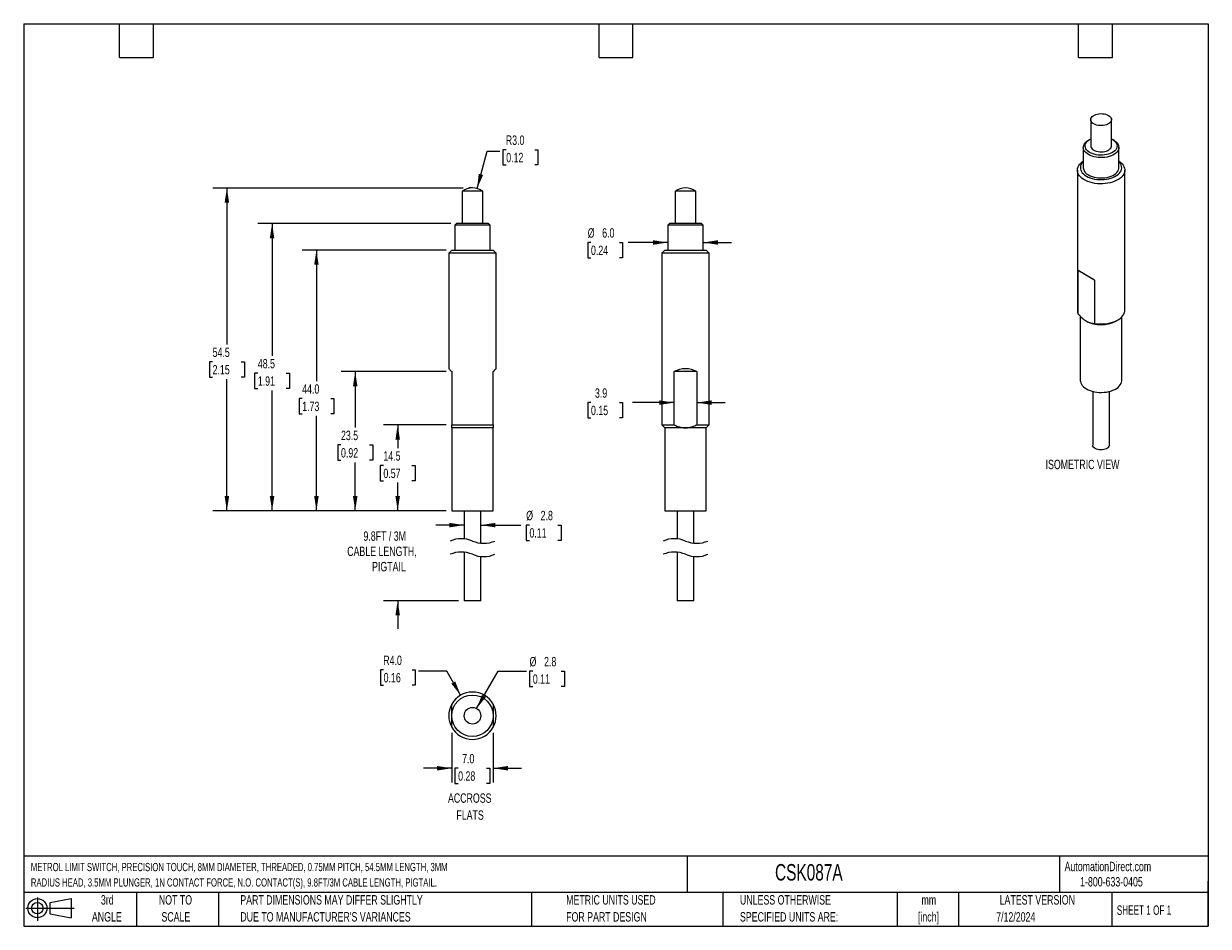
# Model space of a CAD drawing. Header units: millimetres. Extents: x 5 to 205, y 5 to 157.
import ezdxf

# ---------------------------------------------------------------- set-up
doc = ezdxf.new("R2010")
doc.units = ezdxf.units.MM
doc.header["$LTSCALE"] = 0.75
doc.layers.add('DIMENSIONS', color=140, linetype='Continuous', lineweight=25)
doc.layers.add('TEXT', color=140, linetype='Continuous', lineweight=25)
doc.styles.add('SLDTEXTSTYLE0', font='TXT', dxfattribs={"width": 0.7})
doc.styles.add('SLDTEXTSTYLE1', font='TXT', dxfattribs={"width": 0.65})
doc.dimstyles.new('SLDDIMSTYLE0', dxfattribs={"dimtxt": 1.618506, "dimasz": 2.4765, "dimexe": 0, "dimexo": 0.0625, "dimgap": 0.404626, "dimtad": 0, "dimtih": 1, "dimtoh": 1, "dimrnd": 1e-09, "dimzin": 12, "dimdsep": 46, "dimtxsty": 'SLDTEXTSTYLE0', "dimsah": 1, "dimcen": 0.09, "dimadec": 0, "dimazin": 3, "dimtfac": 1, "dimtofl": 0, "dimtmove": 0, "dimatfit": 3, "dimfxl": 0, "dimfrac": 2, "dimtolj": 1, "dimtzin": 12, "dimarcsym": 0})
doc.dimstyles.new('SLDDIMSTYLE1', dxfattribs={"dimtxt": 1.618506, "dimasz": 2.4765, "dimexe": 0, "dimexo": 0.0625, "dimgap": 0.404626, "dimtad": 0, "dimtih": 1, "dimtoh": 1, "dimrnd": 1e-09, "dimzin": 12, "dimdsep": 46, "dimtxsty": 'SLDTEXTSTYLE0', "dimsah": 1, "dimcen": 0.09, "dimadec": 0, "dimazin": 3, "dimtfac": 1, "dimtmove": 0, "dimatfit": 0, "dimfxl": 0, "dimfrac": 2, "dimtolj": 1, "dimtzin": 12, "dimarcsym": 0})
doc.dimstyles.new('SLDDIMSTYLE2', dxfattribs={"dimtxt": 1.618506, "dimasz": 2.4765, "dimexe": 0, "dimexo": 0.0625, "dimgap": 0.404626, "dimtad": 0, "dimtih": 1, "dimtoh": 1, "dimrnd": 1e-09, "dimzin": 4, "dimdsep": 46, "dimtxsty": 'SLDTEXTSTYLE0', "dimsah": 1, "dimcen": 0.09, "dimadec": 0, "dimazin": 1, "dimtfac": 1, "dimtofl": 0, "dimtmove": 0, "dimatfit": 3, "dimfxl": 0, "dimfrac": 2, "dimtolj": 1, "dimtzin": 12, "dimarcsym": 0})
doc.dimstyles.new('SLDDIMSTYLE3', dxfattribs={"dimtxt": 1.618506, "dimasz": 2.4765, "dimexe": 0, "dimexo": 0.0625, "dimgap": 0.404626, "dimtad": 0, "dimtih": 1, "dimtoh": 1, "dimrnd": 1e-09, "dimzin": 4, "dimdsep": 46, "dimtxsty": 'SLDTEXTSTYLE0', "dimsah": 1, "dimcen": 0, "dimadec": 0, "dimazin": 1, "dimtfac": 1, "dimtofl": 0, "dimtmove": 0, "dimatfit": 3, "dimfxl": 0, "dimfrac": 2, "dimtolj": 1, "dimtzin": 12, "dimarcsym": 0})
doc.dimstyles.new('SLDDIMSTYLE4', dxfattribs={"dimtxt": 1.618506, "dimasz": 2.4765, "dimexe": 0, "dimexo": 0.0625, "dimgap": 0.404626, "dimtad": 0, "dimtih": 1, "dimtoh": 1, "dimrnd": 1e-09, "dimzin": 4, "dimdsep": 46, "dimtxsty": 'SLDTEXTSTYLE0', "dimsah": 1, "dimcen": 0.09, "dimadec": 0, "dimazin": 1, "dimtfac": 1, "dimtmove": 0, "dimatfit": 0, "dimfxl": 0, "dimfrac": 2, "dimtolj": 1, "dimtzin": 12, "dimarcsym": 0})
doc.dimstyles.new('SLDDIMSTYLE5', dxfattribs={"dimtxt": 1.618506, "dimasz": 2.4765, "dimexe": 0, "dimexo": 0.0625, "dimgap": 0.404626, "dimtad": 0, "dimtih": 1, "dimtoh": 1, "dimrnd": 1e-09, "dimzin": 12, "dimdsep": 46, "dimtxsty": 'SLDTEXTSTYLE0', "dimsah": 1, "dimcen": 0, "dimadec": 0, "dimazin": 3, "dimtfac": 1, "dimtofl": 0, "dimtmove": 0, "dimatfit": 3, "dimfxl": 0, "dimfrac": 2, "dimtolj": 1, "dimtzin": 12, "dimarcsym": 0})

# ---------------------------------------------------------------- blocks, each defined once
blk = doc.blocks.new('Block11')
at = {"color": 7, "linetype": 'Continuous', "lineweight": 18}
for p, q in [((0, 2.16), (8.16, 2.16)), ((1.94, 3.98), (1.94, 0)), ((4.11, 3.13), (7.63, 3.77)), ((4.11, 1.2), (4.11, 3.13)), ((7.63, 3.77), (7.63, 0.55)), ((4.11, 1.2), (7.63, 0.55))]:
    blk.add_line(p, q, dxfattribs=at)
for radius in [1.61, 0.964]:
    blk.add_circle((1.94, 2.16), radius, dxfattribs=at)
blk = doc.blocks.new('Block12')
at = {"color": 7, "linetype": 'Continuous'}
blk.add_blockref('Block11', (0, 0), dxfattribs=at)
blk = doc.blocks.new('SW_BROKEN_VIEW_0')
at = {"color": 0}
blk.add_line((0, 0), (-0.63, 0), dxfattribs=at)
blk = doc.blocks.new('_D')
at = {"layer": 'DIMENSIONS'}
for p, q in [((78.96, 129.42), (36.69, 129.42)), ((39.07, 129.42), (39.07, 103)), ((36.66, 100.07), (36.12, 100.07)), ((36.12, 100.07), (36.12, 97.49)), ((41.47, 100.07), (42.02, 100.07)), ((42.02, 100.07), (42.02, 97.49)), ((36.12, 97.49), (36.66, 97.49)), ((39.07, 74.92), (39.07, 97.13)), ((42.02, 97.49), (41.47, 97.49)), ((76.09, 74.92), (36.69, 74.92))]:
    blk.add_line(p, q, dxfattribs=at)
for points in [[(39.07, 129.42), (38.69, 126.95), (39.45, 126.95)], [(39.07, 74.92), (39.45, 77.4), (38.69, 77.4)]]:
    blk.add_solid(points, dxfattribs=at)
at = {"layer": 'DIMENSIONS', "char_height": 1.587, "attachment_point": 1, "style": 'SLDTEXTSTYLE0'}
for s, insert in [('54.5', (36.66, 102.47)), ('2.15', (36.66, 99.54))]:
    blk.add_mtext(s, dxfattribs=dict(at, insert=insert))
blk = doc.blocks.new('_D_1')
at = {"layer": 'DIMENSIONS'}
for p, q in [((67.91, 74.92), (67.91, 79.68)), ((76.09, 74.92), (65.53, 74.92)), ((78.19, 59.74), (65.53, 59.74)), ((67.91, 59.74), (67.91, 54.98))]:
    blk.add_line(p, q, dxfattribs=at)
for points in [[(67.91, 74.92), (68.29, 77.4), (67.53, 77.4)], [(67.91, 59.74), (67.53, 57.27), (68.29, 57.27)]]:
    blk.add_solid(points, dxfattribs=at)
at = {"layer": 'DIMENSIONS', "attachment_point": 1, "style": 'SLDTEXTSTYLE0'}
for s, insert, char_height in [('9.8FT / 3M', (62.13, 71.44), 1.587), ('CABLE LENGTH,', (59.39, 68.87), 1.5875), ('PIGTAIL', (63.59, 66.29), 1.587)]:
    blk.add_mtext(s, dxfattribs=dict(at, insert=insert, char_height=char_height))
blk = doc.blocks.new('_D_2')
at = {"layer": 'DIMENSIONS'}
for p, q in [((76.09, 89.43), (65.53, 89.43)), ((67.91, 89.43), (67.91, 85.49)), ((65.5, 82.56), (64.96, 82.56)), ((64.96, 82.56), (64.96, 79.98)), ((70.31, 82.56), (70.86, 82.56)), ((70.86, 82.56), (70.86, 79.98)), ((64.96, 79.98), (65.5, 79.98)), ((67.91, 74.92), (67.91, 79.62)), ((70.86, 79.98), (70.31, 79.98)), ((76.09, 74.92), (65.53, 74.92))]:
    blk.add_line(p, q, dxfattribs=at)
for points in [[(67.91, 89.43), (67.53, 86.95), (68.29, 86.95)], [(67.91, 74.92), (68.29, 77.4), (67.53, 77.4)]]:
    blk.add_solid(points, dxfattribs=at)
at = {"layer": 'DIMENSIONS', "char_height": 1.587, "attachment_point": 1, "style": 'SLDTEXTSTYLE0'}
for s, insert in [('14.5', (65.5, 84.97)), ('0.57', (65.5, 82.03))]:
    blk.add_mtext(s, dxfattribs=dict(at, insert=insert))
blk = doc.blocks.new('_D_3')
at = {"layer": 'DIMENSIONS'}
for p, q in [((76.09, 98.41), (58.36, 98.41)), ((60.74, 98.41), (60.74, 88.96)), ((58.34, 86.03), (57.79, 86.03)), ((57.79, 86.03), (57.79, 83.46)), ((63.15, 86.03), (63.69, 86.03)), ((63.69, 86.03), (63.69, 83.46)), ((57.79, 83.46), (58.34, 83.46)), ((60.74, 74.92), (60.74, 83.09)), ((63.69, 83.46), (63.15, 83.46)), ((76.09, 74.92), (58.36, 74.92))]:
    blk.add_line(p, q, dxfattribs=at)
for points in [[(60.74, 98.41), (60.36, 95.94), (61.12, 95.94)], [(60.74, 74.92), (61.12, 77.4), (60.36, 77.4)]]:
    blk.add_solid(points, dxfattribs=at)
at = {"layer": 'DIMENSIONS', "char_height": 1.587, "attachment_point": 1, "style": 'SLDTEXTSTYLE0'}
for s, insert in [('23.5', (58.34, 88.44)), ('0.92', (58.34, 85.5))]:
    blk.add_mtext(s, dxfattribs=dict(at, insert=insert))
blk = doc.blocks.new('_D_4')
at = {"layer": 'DIMENSIONS'}
for p, q in [((76.1, 118.92), (51.81, 118.92)), ((54.19, 118.92), (54.19, 96.8)), ((51.79, 93.87), (51.25, 93.87)), ((51.25, 93.87), (51.25, 91.3)), ((56.6, 93.87), (57.14, 93.87)), ((57.14, 93.87), (57.14, 91.3)), ((51.25, 91.3), (51.79, 91.3)), ((54.19, 74.92), (54.19, 90.93)), ((57.14, 91.3), (56.6, 91.3)), ((76.09, 74.92), (51.81, 74.92))]:
    blk.add_line(p, q, dxfattribs=at)
for points in [[(54.19, 118.92), (53.81, 116.45), (54.57, 116.45)], [(54.19, 74.92), (54.57, 77.4), (53.81, 77.4)]]:
    blk.add_solid(points, dxfattribs=at)
at = {"layer": 'DIMENSIONS', "char_height": 1.587, "attachment_point": 1, "style": 'SLDTEXTSTYLE0'}
for s, insert in [('44.0', (51.79, 96.28)), ('1.73', (51.79, 93.34))]:
    blk.add_mtext(s, dxfattribs=dict(at, insert=insert))
blk = doc.blocks.new('_D_5')
at = {"layer": 'DIMENSIONS'}
for p, q in [((76.89, 123.42), (44.32, 123.42)), ((46.7, 123.42), (46.7, 101.08)), ((44.3, 98.15), (43.75, 98.15)), ((43.75, 98.15), (43.75, 95.58)), ((49.11, 98.15), (49.65, 98.15)), ((49.65, 98.15), (49.65, 95.58)), ((43.75, 95.58), (44.3, 95.58)), ((46.7, 74.92), (46.7, 95.21)), ((49.65, 95.58), (49.11, 95.58)), ((76.09, 74.92), (44.32, 74.92))]:
    blk.add_line(p, q, dxfattribs=at)
for points in [[(46.7, 123.42), (46.32, 120.95), (47.08, 120.95)], [(46.7, 74.92), (47.08, 77.4), (46.32, 77.4)]]:
    blk.add_solid(points, dxfattribs=at)
at = {"layer": 'DIMENSIONS', "char_height": 1.587, "attachment_point": 1, "style": 'SLDTEXTSTYLE0'}
for s, insert in [('48.5', (44.3, 100.56)), ('1.91', (44.3, 97.62))]:
    blk.add_mtext(s, dxfattribs=dict(at, insert=insert))
blk = doc.blocks.new('_D_6')
at = {"layer": 'DIMENSIONS'}
for p, q in [((79.14, 72.5), (74.38, 72.5)), ((81.94, 72.5), (88.71, 72.5)), ((90.16, 72.5), (89.61, 72.5)), ((89.61, 72.5), (89.61, 69.93)), ((94.97, 72.5), (95.51, 72.5)), ((95.51, 72.5), (95.51, 69.93)), ((89.61, 69.93), (90.16, 69.93)), ((95.51, 69.93), (94.97, 69.93))]:
    blk.add_line(p, q, dxfattribs=at)
for points in [[(79.14, 72.5), (76.66, 72.88), (76.66, 72.12)], [(81.94, 72.5), (84.42, 72.12), (84.42, 72.88)]]:
    blk.add_solid(points, dxfattribs=at)
at = {"layer": 'DIMENSIONS', "char_height": 1.587, "attachment_point": 1, "style": 'SLDTEXTSTYLE0'}
for s, insert in [('%%c', (89.61, 74.91)), ('2.8', (92.05, 74.91)), ('0.11', (90.16, 71.98))]:
    blk.add_mtext(s, dxfattribs=dict(at, insert=insert))
blk = doc.blocks.new('_D_7')
at = {"layer": 'DIMENSIONS'}
for p, q in [((81.32, 129.32), (83.02, 135.66)), ((83.02, 135.66), (85.15, 135.66)), ((86.24, 135.89), (85.69, 135.89)), ((85.69, 135.89), (85.69, 133.31)), ((91.05, 135.89), (91.59, 135.89)), ((91.59, 135.89), (91.59, 133.31)), ((85.69, 133.31), (86.24, 133.31)), ((91.59, 133.31), (91.05, 133.31))]:
    blk.add_line(p, q, dxfattribs=at)
blk.add_solid([(81.32, 129.32), (82.33, 131.61), (81.59, 131.81)], dxfattribs=at)
at = {"layer": 'DIMENSIONS', "char_height": 1.587, "attachment_point": 1, "style": 'SLDTEXTSTYLE0'}
for s, insert in [('R3.0', (86.17, 138.29)), ('0.12', (86.24, 135.36))]:
    blk.add_mtext(s, dxfattribs=dict(at, insert=insert))
blk = doc.blocks.new('_D_8')
at = {"layer": 'DIMENSIONS'}
for p, q in [((65.54, 48.06), (65, 48.06)), ((65, 48.06), (65, 45.49)), ((70.35, 48.06), (70.89, 48.06)), ((70.89, 48.06), (70.89, 45.49)), ((76.2, 47.84), (71.44, 47.84)), ((78.54, 43.78), (76.2, 47.84)), ((65, 45.49), (65.54, 45.49)), ((70.89, 45.49), (70.35, 45.49))]:
    blk.add_line(p, q, dxfattribs=at)
blk.add_solid([(78.54, 43.78), (77.63, 46.12), (76.97, 45.73)], dxfattribs=at)
at = {"layer": 'DIMENSIONS', "char_height": 1.587, "attachment_point": 1, "style": 'SLDTEXTSTYLE0'}
for s, insert in [('R4.0', (65.48, 50.47)), ('0.16', (65.54, 47.54))]:
    blk.add_mtext(s, dxfattribs=dict(at, insert=insert))
blk = doc.blocks.new('_D_9')
at = {"layer": 'DIMENSIONS'}
for p, q in [((77.04, 37.43), (77.04, 29.07)), ((84.04, 37.43), (84.04, 29.07)), ((77.04, 31.45), (72.28, 31.45)), ((78.12, 31.45), (77.58, 31.45)), ((77.58, 31.45), (77.58, 28.88)), ((82.93, 31.45), (83.47, 31.45)), ((83.47, 31.45), (83.47, 28.88)), ((84.04, 31.45), (88.8, 31.45)), ((77.58, 28.88), (78.12, 28.88)), ((83.47, 28.88), (82.93, 28.88))]:
    blk.add_line(p, q, dxfattribs=at)
for points in [[(77.04, 31.45), (74.56, 31.83), (74.56, 31.07)], [(84.04, 31.45), (86.52, 31.07), (86.52, 31.83)]]:
    blk.add_solid(points, dxfattribs=at)
at = {"layer": 'DIMENSIONS', "char_height": 1.587, "attachment_point": 1, "style": 'SLDTEXTSTYLE0'}
for s, insert in [('7.0', (78.79, 33.86)), ('0.28', (78.12, 30.93))]:
    blk.add_mtext(s, dxfattribs=dict(at, insert=insert))
blk = doc.blocks.new('_D_10')
at = {"layer": 'DIMENSIONS'}
for p, q in [((81.24, 41.53), (84.88, 47.84)), ((84.88, 47.84), (89.64, 47.84)), ((90.73, 47.84), (90.19, 47.84)), ((90.19, 47.84), (90.19, 45.26)), ((95.54, 47.84), (96.08, 47.84)), ((96.08, 47.84), (96.08, 45.26)), ((90.19, 45.26), (90.73, 45.26)), ((96.08, 45.26), (95.54, 45.26))]:
    blk.add_line(p, q, dxfattribs=at)
blk.add_solid([(81.24, 41.53), (82.81, 43.48), (82.15, 43.86)], dxfattribs=at)
at = {"layer": 'DIMENSIONS', "char_height": 1.587, "attachment_point": 1, "style": 'SLDTEXTSTYLE0'}
for s, insert in [('%%c', (90.18, 50.24)), ('2.8', (92.63, 50.24)), ('0.11', (90.73, 47.31))]:
    blk.add_mtext(s, dxfattribs=dict(at, insert=insert))
blk = doc.blocks.new('_D_11')
at = {"layer": 'DIMENSIONS'}
for p, q in [((100.55, 93.18), (100.01, 93.18)), ((100.01, 93.18), (100.01, 90.61)), ((105.36, 93.18), (105.9, 93.18)), ((105.9, 93.18), (105.9, 90.61)), ((114.58, 93.18), (107.55, 93.18)), ((118.45, 93.18), (123.21, 93.18)), ((100.01, 90.61), (100.55, 90.61)), ((105.9, 90.61), (105.36, 90.61))]:
    blk.add_line(p, q, dxfattribs=at)
for points in [[(114.58, 93.18), (112.1, 93.57), (112.1, 92.8)], [(118.45, 93.18), (120.93, 92.8), (120.93, 93.57)]]:
    blk.add_solid(points, dxfattribs=at)
at = {"layer": 'DIMENSIONS', "char_height": 1.587, "attachment_point": 1, "style": 'SLDTEXTSTYLE0'}
for s, insert in [('3.9', (101.22, 95.59)), ('0.15', (100.55, 92.66))]:
    blk.add_mtext(s, dxfattribs=dict(at, insert=insert))
blk = doc.blocks.new('_D_12')
at = {"layer": 'DIMENSIONS'}
for p, q in [((100.55, 120.22), (100.01, 120.22)), ((100.01, 120.22), (100.01, 117.65)), ((105.36, 120.22), (105.9, 120.22)), ((105.9, 120.22), (105.9, 117.65)), ((113.51, 120.22), (106.81, 120.22)), ((119.51, 120.22), (124.27, 120.22)), ((100.01, 117.65), (100.55, 117.65)), ((105.9, 117.65), (105.36, 117.65))]:
    blk.add_line(p, q, dxfattribs=at)
for points in [[(113.51, 120.22), (111.04, 120.6), (111.04, 119.84)], [(119.51, 120.22), (121.99, 119.84), (121.99, 120.6)]]:
    blk.add_solid(points, dxfattribs=at)
at = {"layer": 'DIMENSIONS', "char_height": 1.587, "attachment_point": 1, "style": 'SLDTEXTSTYLE0'}
for s, insert in [('%%c', (100, 122.63)), ('6.0', (102.44, 122.63)), ('0.24', (100.55, 119.69))]:
    blk.add_mtext(s, dxfattribs=dict(at, insert=insert))

msp = doc.modelspace()

# ---------------------------------------------------------------- linework, layer by layer
for p, q in [((184.928, 140.963), (184.928, 136.524)), ((188.428, 136.524), (188.428, 140.963)), ((183.678, 136.279), (183.678, 132.85)), ((184.769, 137.626), (184.557, 137.504)), ((188.8, 137.504), (188.588, 137.626)), ((189.678, 132.85), (189.678, 136.279)), ((182.678, 132.435), (182.678, 108.768)), ((190.678, 108.768), (190.678, 132.435)), ((78.79, 128.859), (78.79, 123.422)), ((82.29, 128.859), (78.79, 128.859)), ((82.29, 123.422), (82.29, 128.859)), ((114.762, 128.859), (114.762, 123.422)), ((118.262, 128.859), (114.762, 128.859)), ((118.262, 123.422), (118.262, 128.859)), ((77.84, 123.422), (77.54, 123.122)), ((77.54, 123.122), (77.54, 118.922)), ((83.54, 123.122), (77.54, 123.122)), ((83.24, 123.422), (77.84, 123.422)), ((83.54, 123.122), (83.24, 123.422)), ((83.54, 118.922), (83.54, 123.122)), ((113.812, 123.422), (113.512, 123.122)), ((113.512, 123.122), (113.512, 118.922)), ((119.512, 123.122), (113.512, 123.122)), ((119.212, 123.422), (113.812, 123.422)), ((119.512, 123.122), (119.212, 123.422)), ((119.512, 118.922), (119.512, 123.122)), ((77.048, 118.922), (76.54, 118.414)), ((76.54, 118.414), (76.54, 98.914)), ((80.54, 118.414), (76.54, 118.414)), ((77.048, 118.922), (84.032, 118.922)), ((84.54, 118.414), (80.54, 118.414)), ((84.54, 118.414), (84.032, 118.922)), ((84.54, 98.914), (84.54, 118.414)), ((113.02, 118.922), (112.512, 118.414)), ((112.512, 118.414), (112.512, 89.43)), ((120.512, 118.414), (112.512, 118.414)), ((113.02, 118.922), (116.512, 118.922)), ((116.512, 118.922), (120.004, 118.922)), ((120.512, 118.414), (120.004, 118.922)), ((120.512, 89.43), (120.512, 118.414)), ((182.834, 108.13), (182.834, 115.466)), ((185.573, 113.885), (182.834, 115.466)), ((185.573, 113.885), (185.573, 106.549)), ((183.178, 107.765), (183.178, 96.922)), ((189.153, 106.932), (189.507, 107.136)), ((190.178, 96.922), (190.178, 107.65)), ((77.04, 98.414), (77.04, 89.43)), ((84.04, 89.43), (84.04, 98.414)), ((114.576, 89.43), (114.576, 98.414)), ((118.449, 98.414), (114.576, 98.414)), ((118.449, 98.414), (118.449, 89.43)), ((185.278, 95.07), (185.278, 86.008)), ((188.078, 86.008), (188.078, 95.07)), ((77.04, 89.43), (84.04, 89.43)), ((77.04, 88.93), (77.04, 89.43)), ((77.04, 88.93), (77.04, 74.922)), ((84.04, 88.93), (77.04, 88.93)), ((84.04, 89.43), (84.04, 88.93)), ((84.04, 74.922), (84.04, 88.93)), ((112.512, 89.43), (113.012, 88.93)), ((112.512, 89.43), (114.576, 89.43)), ((113.012, 88.93), (113.012, 74.922)), ((116.512, 88.93), (113.012, 88.93)), ((120.012, 88.93), (116.512, 88.93)), ((118.449, 89.43), (120.512, 89.43)), ((120.012, 88.93), (120.512, 89.43)), ((120.012, 74.922), (120.012, 88.93)), ((77.04, 74.922), (84.04, 74.922)), ((79.14, 74.922), (79.14, 70.173)), ((81.94, 69.465), (81.94, 74.922)), ((113.012, 74.922), (120.012, 74.922)), ((115.112, 74.922), (115.112, 70.173)), ((117.912, 69.465), (117.912, 74.922)), ((79.14, 67.923), (79.14, 59.744)), ((81.94, 59.744), (81.94, 67.215)), ((115.112, 67.923), (115.112, 59.744)), ((117.912, 59.744), (117.912, 67.215)), ((81.94, 59.744), (79.14, 59.744)), ((117.912, 59.744), (115.112, 59.744))]:
    msp.add_line(p, q)
at = {"flags": 128}
for points in [[(187.916, 141.678), (188.102, 141.55), (188.25, 141.407), (188.355, 141.252), (188.415, 141.088), (188.427, 140.922), (188.391, 140.756), (188.308, 140.596), (188.182, 140.446), (188.014, 140.311), (187.809, 140.193), (187.574, 140.096), (187.314, 140.022), (187.037, 139.975), (186.751, 139.954), (186.462, 139.961), (186.179, 139.995), (185.91, 140.056), (185.661, 140.141), (185.441, 140.249), (185.254, 140.376), (185.106, 140.52), (185.001, 140.675), (184.942, 140.838), (184.93, 141.005), (184.965, 141.171), (185.048, 141.331), (185.175, 141.481), (185.343, 141.616), (185.547, 141.734), (185.782, 141.831), (186.042, 141.905), (186.319, 141.952), (186.606, 141.973), (186.895, 141.966), (187.178, 141.932), (187.447, 141.871), (187.695, 141.786), (187.916, 141.678)], [(188.8, 137.504), (189.049, 137.341), (189.26, 137.161), (189.431, 136.967), (189.559, 136.762), (189.641, 136.55), (189.677, 136.334), (189.665, 136.116), (189.606, 135.901), (189.501, 135.693), (189.351, 135.493), (189.159, 135.306), (188.929, 135.134), (188.662, 134.98), (188.364, 134.847), (188.04, 134.736), (187.694, 134.65), (187.333, 134.589), (186.961, 134.555), (186.584, 134.548), (186.209, 134.569), (185.841, 134.616), (185.487, 134.69), (185.151, 134.789), (184.839, 134.911), (184.557, 135.055), (184.308, 135.218), (184.096, 135.398), (183.925, 135.591), (183.797, 135.796), (183.715, 136.008), (183.68, 136.225), (183.691, 136.442), (183.75, 136.657), (183.856, 136.866), (184.005, 137.065), (184.197, 137.253), (184.428, 137.424), (184.557, 137.504)], [(188.428, 137.711), (188.587, 137.626), (188.825, 137.47), (189.024, 137.296), (189.181, 137.109), (189.294, 136.911), (189.36, 136.706), (189.378, 136.498), (189.348, 136.291), (189.27, 136.087), (189.146, 135.892), (188.978, 135.708), (188.769, 135.538), (188.523, 135.386), (188.243, 135.254), (187.936, 135.145), (187.606, 135.06), (187.26, 135.002), (186.904, 134.971), (186.543, 134.967), (186.185, 134.992), (185.835, 135.043), (185.501, 135.121), (185.188, 135.225), (184.901, 135.351), (184.646, 135.498), (184.427, 135.664), (184.248, 135.845), (184.113, 136.038), (184.024, 136.239), (183.982, 136.446), (183.988, 136.654), (184.042, 136.86), (184.143, 137.06), (184.289, 137.25), (184.478, 137.428), (184.706, 137.589), (184.928, 137.711)], [(184.928, 136.524), (184.942, 136.399), (185.001, 136.236), (185.106, 136.08), (185.254, 135.937), (185.441, 135.81), (185.661, 135.702), (185.91, 135.617), (186.179, 135.556), (186.462, 135.522), (186.751, 135.515), (187.037, 135.535), (187.314, 135.583), (187.574, 135.656), (187.809, 135.753), (188.014, 135.871), (188.182, 136.007), (188.308, 136.157), (188.391, 136.317), (188.427, 136.482), (188.428, 136.524)], [(189.678, 133.962), (189.731, 133.927), (189.996, 133.724), (190.222, 133.506), (190.405, 133.274), (190.542, 133.033), (190.632, 132.784), (190.675, 132.53), (190.669, 132.276), (190.614, 132.024), (190.512, 131.776), (190.363, 131.537), (190.17, 131.308), (189.934, 131.093), (189.658, 130.895), (189.347, 130.715), (189.002, 130.556), (188.63, 130.419), (188.234, 130.308), (187.82, 130.222), (187.391, 130.163), (186.954, 130.131), (186.513, 130.128), (186.074, 130.152), (185.643, 130.204), (185.224, 130.284), (184.823, 130.389), (184.444, 130.519), (184.093, 130.673), (183.773, 130.848), (183.488, 131.042), (183.242, 131.253), (183.038, 131.478), (182.877, 131.715), (182.763, 131.961), (182.697, 132.213), (182.679, 132.467), (182.709, 132.721), (182.787, 132.971), (182.913, 133.215), (183.085, 133.449), (183.3, 133.671), (183.556, 133.878), (183.678, 133.962)], [(183.678, 133.881), (183.605, 133.806), (183.433, 133.594), (183.305, 133.371), (183.223, 133.142), (183.188, 132.908), (183.199, 132.674), (183.258, 132.442), (183.363, 132.216), (183.513, 131.998), (183.706, 131.791), (183.939, 131.599), (184.209, 131.424)], [(184.209, 131.424), (184.512, 131.268), (184.845, 131.134), (185.202, 131.023), (185.58, 130.936), (185.972, 130.875), (186.374, 130.842), (186.78, 130.835), (187.184, 130.855), (187.582, 130.903), (187.967, 130.976), (188.335, 131.075), (188.681, 131.198), (189, 131.344), (189.287, 131.51), (189.539, 131.693), (189.752, 131.893), (189.923, 132.105), (190.051, 132.328), (190.133, 132.558), (190.169, 132.791), (190.157, 133.025), (190.098, 133.257), (189.993, 133.484), (189.843, 133.702), (189.678, 133.881)], [(184.557, 131.625), (184.839, 131.481), (185.151, 131.359), (185.487, 131.26), (185.841, 131.187), (186.209, 131.139), (186.584, 131.119), (186.961, 131.126), (187.333, 131.16), (187.694, 131.22), (188.04, 131.307), (188.364, 131.417), (188.662, 131.551), (188.929, 131.704), (189.159, 131.876), (189.351, 132.063), (189.501, 132.263), (189.606, 132.472), (189.665, 132.687), (189.678, 132.85)], [(185.573, 106.549), (186.01, 106.492), (186.455, 106.463), (186.904, 106.463), (187.349, 106.492), (187.786, 106.55), (188.21, 106.635), (188.613, 106.747), (188.993, 106.885), (189.344, 107.047), (189.661, 107.23), (189.94, 107.432), (190.179, 107.651), (190.373, 107.884), (190.522, 108.129), (190.621, 108.381), (190.672, 108.638), (190.678, 108.768)], [(76.54, 98.914), (76.545, 98.91), (76.578, 98.877), (76.645, 98.809), (76.745, 98.709), (76.878, 98.577), (77.04, 98.414)], [(84.04, 98.414), (84.203, 98.577), (84.335, 98.709), (84.435, 98.809), (84.502, 98.877), (84.536, 98.91), (84.54, 98.914)], [(183.178, 96.922), (183.192, 96.746), (183.25, 96.513), (183.356, 96.286), (183.506, 96.068), (183.699, 95.861), (183.933, 95.669), (184.203, 95.493), (184.507, 95.337), (184.841, 95.202), (185.199, 95.091), (185.577, 95.004), (185.97, 94.943), (186.373, 94.909), (186.78, 94.902), (187.185, 94.923), (187.584, 94.97), (187.97, 95.044), (188.339, 95.143), (188.686, 95.267), (189.005, 95.413), (189.293, 95.579), (189.545, 95.763), (189.759, 95.963), (189.931, 96.176), (190.059, 96.399), (190.141, 96.629), (190.177, 96.863), (190.178, 96.922)], [(188.078, 86.008), (188.065, 85.896), (188.006, 85.751), (187.901, 85.615), (187.755, 85.492), (187.573, 85.386), (187.359, 85.302), (187.123, 85.242), (186.872, 85.208), (186.614, 85.201), (186.358, 85.221), (186.113, 85.269), (185.887, 85.341), (185.688, 85.437), (185.523, 85.551), (185.397, 85.682), (185.315, 85.823), (185.28, 85.971), (185.278, 86.008)]]:
    msp.add_lwpolyline(points, dxfattribs=at)
for radius in [3.5, 1.4]:
    msp.add_circle((80.54, 40.316), radius)
for centre, radius, start, end in [((185.195, 133.011), 1.525, 186.05137, 245.26877), ((80.54, 126.422), 3, 54.31477, 125.68523), ((116.512, 126.422), 3, 54.31478, 125.68522), ((184.094, 108.776), 1.416, 180.30369, 207.13631), ((186.678, 111.666), 5.343, 242.40428, 297.6011), ((116.512, 94.914), 4, 61.04498, 118.95502), ((80.54, 40.316), 4, 28.95502, 151.04498), ((80.54, 40.316), 4, 151.04498, 208.95502), ((80.54, 40.316), 4, 331.04498, 28.95502), ((80.54, 40.316), 4, 208.95502, 331.04498)]:
    msp.add_arc(centre, radius, start, end)
msp.add_ellipse((186.678, 113.246), major_axis=(4, -2.31), ratio=0.0000704, start_param=1.8508746, end_param=2.8615956)
for points, knots in [([(182.834, 108.13), (182.939, 108.01), (183.047, 107.893), (183.269, 107.665), (183.383, 107.555), (183.727, 107.247), (183.963, 107.07), (184.203, 106.931)], [0, 0, 0, 0, 0.25, 0.25, 0.5, 0.5, 1, 1, 1, 1]), ([(184.203, 106.931), (184.443, 106.793), (184.678, 106.698), (185.022, 106.608), (185.136, 106.587), (185.358, 106.558), (185.466, 106.551), (185.573, 106.549)], [0, 0, 0, 0, 0.5, 0.5, 0.75, 0.75, 1, 1, 1, 1]), ([(114.576, 89.43), (114.783, 89.337), (115.184, 89.156), (115.822, 88.98), (116.267, 88.931), (116.499, 88.93), (116.512, 88.93)], [0, 0, 0, 0, 0.3369612, 0.6547515, 0.9806599, 1, 1, 1, 1]), ([(116.512, 88.93), (116.72, 88.942), (117.142, 88.964), (117.796, 89.139), (118.22, 89.328), (118.449, 89.43)], [0, 0, 0, 0, 0.3091598, 0.6270775, 1, 1, 1, 1]), ([(77.04, 40.316), (77.04, 40.656), (77.04, 40.987), (77.04, 41.474), (77.04, 41.636), (77.04, 41.949), (77.04, 42.103), (77.04, 42.253)], [0, 0, 0, 0, 0.5, 0.5, 0.75, 0.75, 1, 1, 1, 1]), ([(84.04, 42.253), (84.04, 42.104), (84.04, 41.951), (84.04, 41.638), (84.04, 41.476), (84.04, 40.989), (84.04, 40.656), (84.04, 40.316)], [0, 0, 0, 0, 0.25, 0.25, 0.5, 0.5, 1, 1, 1, 1]), ([(77.04, 38.38), (77.04, 38.529), (77.04, 38.681), (77.04, 38.995), (77.04, 39.156), (77.04, 39.643), (77.04, 39.976), (77.04, 40.316)], [0, 0, 0, 0, 0.25, 0.25, 0.5, 0.5, 1, 1, 1, 1]), ([(84.04, 40.316), (84.04, 39.977), (84.04, 39.645), (84.04, 39.158), (84.04, 38.997), (84.04, 38.683), (84.04, 38.53), (84.04, 38.38)], [0, 0, 0, 0, 0.5, 0.5, 0.75, 0.75, 1, 1, 1, 1])]:
    msp.add_open_spline(points, degree=3, knots=knots)
at = {"layer": 'DIMENSIONS', "color": 140}
for centre, start, end in [((78.65, 65.281), 67.38014, 112.61986), ((114.622, 65.281), 67.38014, 112.61986), ((82.431, 74.356), 247.38014, 292.61986), ((118.403, 74.356), 247.38014, 292.61986), ((78.65, 63.031), 67.38014, 112.61986), ((82.431, 72.106), 247.38014, 292.61986), ((114.622, 63.031), 67.38014, 112.61986), ((118.403, 72.106), 247.38014, 292.61986)]:
    msp.add_arc(centre, 4.916, start, end, dxfattribs=at)
at = {"layer": 'TEXT'}
for p, q in [((4.762, 157.162), (204.787, 157.162)), ((4.762, 157.162), (4.762, 4.762)), ((20.955, 151.447), (20.955, 157.162)), ((26.67, 151.447), (26.67, 157.162)), ((101.918, 151.447), (101.918, 157.162)), ((107.632, 151.447), (107.632, 157.162)), ((182.88, 151.447), (182.88, 157.162)), ((188.595, 151.447), (188.595, 157.162)), ((204.787, 157.162), (204.787, 4.762)), ((20.955, 151.447), (26.67, 151.447)), ((101.918, 151.447), (107.632, 151.447)), ((182.88, 151.447), (188.595, 151.447)), ((204.787, 16.595), (4.762, 16.595)), ((116.819, 16.595), (116.819, 10.477)), ((179.682, 16.595), (179.682, 10.477)), ((204.787, 4.762), (204.787, 12.383)), ((204.787, 10.477), (4.762, 10.477)), ((23.812, 10.477), (23.812, 4.762)), ((37.659, 10.477), (37.659, 4.762)), ((90.485, 10.477), (90.485, 4.762)), ((122.835, 10.477), (122.835, 4.762)), ((152.268, 10.477), (152.268, 4.762)), ((162.609, 10.477), (162.609, 4.762)), ((188.512, 10.477), (188.512, 4.762)), ((4.762, 4.762), (204.787, 4.762))]:
    msp.add_line(p, q, dxfattribs=at)

# ---------------------------------------------------------------- block references
at = {"color": 7, "linetype": 'Continuous'}
msp.add_blockref('SW_BROKEN_VIEW_0', (80.54, 129.422), dxfattribs=at)
at = {"layer": 'TEXT'}
msp.add_blockref('Block12', (5.128, 5.665), dxfattribs=at)

# ---------------------------------------------------------------- texts
at = {"color": 179, "linetype": 'Continuous', "lineweight": 18, "char_height": 1.5875, "attachment_point": 1, "style": 'SLDTEXTSTYLE0'}
for s, insert in [('AutomationDirect.com', (180.521, 15.657)), ('1-800-633-0405', (183.144, 13.078))]:
    msp.add_mtext(s, dxfattribs=dict(at, insert=insert))
at = {"layer": 'DIMENSIONS', "char_height": 1.5875, "style": 'SLDTEXTSTYLE0'}
for s, insert, attachment_point in [('ISOMETRIC VIEW', (177.314, 83.539), 1), ('ACCROSS', (80.079, 27.207), 2), ('FLATS', (80.14, 24.34), 2)]:
    msp.add_mtext(s, dxfattribs=dict(at, insert=insert, attachment_point=attachment_point))
at = {"layer": 'TEXT'}
for s, insert, char_height, attachment_point, style in [('METROL LIMIT SWITCH, PRECISION TOUCH, 8MM DIAMETER, THREADED, 0.75MM PITCH, 54.5MM LENGTH, 3MM', (5.974, 15.465), 1.38906, 1, 'SLDTEXTSTYLE0'), ('CSK087A', (131.626, 15.273), 2.7781, 1, 'SLDTEXTSTYLE0'), ('RADIUS HEAD, 3.5MM PLUNGER, 1N CONTACT FORCE, N.O. CONTACT(S), 9.8FT/3M CABLE LENGTH, PIGTAIL.', (5.974, 12.863), 1.38906, 1, 'SLDTEXTSTYLE0'), ('3rd', (18.872, 10.023), 1.5875, 2, 'SLDTEXTSTYLE0'), ('NOT TO', (30.387, 10.023), 1.5875, 2, 'SLDTEXTSTYLE0'), ('PART DIMENSIONS MAY DIFFER SLIGHTLY', (41.339, 10.023), 1.5875, 1, 'SLDTEXTSTYLE0'), ('METRIC UNITS USED', (96.359, 10.023), 1.5875, 1, 'SLDTEXTSTYLE0'), ('UNLESS OTHERWISE', (125.706, 10.023), 1.5875, 1, 'SLDTEXTSTYLE0'), ('LATEST VERSION', (175.914, 10.023), 1.5875, 2, 'SLDTEXTSTYLE0'), ('mm', (157.598, 10.021), 1.5875, 2, 'SLDTEXTSTYLE0'), ('SHEET 1 OF 1', (189.331, 8.289), 1.5875, 1, 'SLDTEXTSTYLE1'), ('ANGLE', (18.799, 7.156), 1.5875, 2, 'SLDTEXTSTYLE0'), ('SCALE', (30.459, 7.156), 1.5875, 2, 'SLDTEXTSTYLE0'), ("DUE TO MANUFACTURER'S VARIANCES", (41.339, 7.156), 1.5875, 1, 'SLDTEXTSTYLE0'), ('FOR PART DESIGN', (96.359, 7.156), 1.5875, 1, 'SLDTEXTSTYLE0'), ('SPECIFIED UNITS ARE:', (125.706, 7.156), 1.5875, 1, 'SLDTEXTSTYLE0'), ('[inch]', (157.535, 7.154), 1.5875, 2, 'SLDTEXTSTYLE0'), ('7/12/2024', (172.276, 7.146), 1.5875, 2, 'SLDTEXTSTYLE0')]:
    msp.add_mtext(s, dxfattribs=dict(at, insert=insert, char_height=char_height, attachment_point=attachment_point, style=style))

# ---------------------------------------------------------------- dimensions: what is measured, and where the dimension line sits
at = {"layer": 'DIMENSIONS'}
for center, mpoint, picture, middle in [((80.54, 126.422), (81.317, 129.32), '_D_7', (88.642, 135.658)), ((80.54, 40.316), (78.54, 43.78), '_D_8', (67.945, 47.836))]:
    dim = msp.add_radius_dim(center=center, mpoint=mpoint, dimstyle='SLDDIMSTYLE3', dxfattribs=at)
    dim.commit()
    dim.dimension.update_dxf_attribs({"geometry": picture, "text_midpoint": middle, "dimtype": 164})
for base, p1, p2, dimstyle, picture, middle in [((39.07, 74.922), (79.915, 129.422), (77.04, 74.922), 'SLDDIMSTYLE0', '_D', (39.07, 100.066)), ((46.702, 123.422), (77.04, 74.922), (77.84, 123.422), 'SLDDIMSTYLE0', '_D_5', (46.702, 98.149)), ((54.194, 118.922), (77.04, 74.922), (77.048, 118.922), 'SLDDIMSTYLE2', '_D_4', (54.194, 93.868)), ((60.742, 74.922), (77.04, 98.414), (77.04, 74.922), 'SLDDIMSTYLE0', '_D_3', (60.742, 86.029)), ((67.908, 89.43), (77.04, 74.922), (77.04, 89.43), 'SLDDIMSTYLE0', '_D_2', (67.908, 82.557))]:
    dim = msp.add_linear_dim(base=base, p1=p1, p2=p2, angle=90, dimstyle=dimstyle, dxfattribs=at)
    dim.commit()
    dim.dimension.update_dxf_attribs({"geometry": picture, "text_midpoint": middle, "dimtype": 160})
for base, p1, p2, dimstyle, picture, middle in [((119.512, 120.22), (113.512, 118.922), (119.512, 118.922), 'SLDDIMSTYLE4', '_D_12', (102.953, 120.22)), ((81.94, 72.502), (79.14, 74.922), (81.94, 74.922), 'SLDDIMSTYLE1', '_D_6', (92.563, 72.502))]:
    dim = msp.add_linear_dim(base=base, p1=p1, p2=p2, text='%%c<>', dimstyle=dimstyle, dxfattribs=at)
    dim.commit()
    dim.dimension.update_dxf_attribs({"geometry": picture, "text_midpoint": middle, "dimtype": 160})
for base, p1, p2, dimstyle, picture, middle in [((114.576, 93.184), (118.449, 89.43), (114.576, 89.43), 'SLDDIMSTYLE1', '_D_11', (102.953, 93.184)), ((84.04, 31.452), (77.04, 38.38), (84.04, 38.38), 'SLDDIMSTYLE4', '_D_9', (80.526, 31.452))]:
    dim = msp.add_linear_dim(base=base, p1=p1, p2=p2, dimstyle=dimstyle, dxfattribs=at)
    dim.commit()
    dim.dimension.update_dxf_attribs({"geometry": picture, "text_midpoint": middle, "dimtype": 160})
dim = msp.add_linear_dim(base=(67.908, 74.922), p1=(79.14, 59.744), p2=(77.04, 74.922), angle=90, text='9.8FT / 3M\\PCABLE LENGTH,\\PPIGTAIL', dimstyle='SLDDIMSTYLE1', dxfattribs=at)
dim.commit()
dim.dimension.update_dxf_attribs({"geometry": '_D_1', "text_midpoint": (67.908, 68.106), "dimtype": 160})
dim = msp.add_diameter_dim_2p(p1=(79.84, 39.104), p2=(81.24, 41.529), dimstyle='SLDDIMSTYLE5', dxfattribs=at)
dim.commit()
dim.dimension.update_dxf_attribs({"geometry": '_D_10', "text_midpoint": (93.136, 47.836), "dimtype": 163})

doc.saveas('drawing.dxf')
